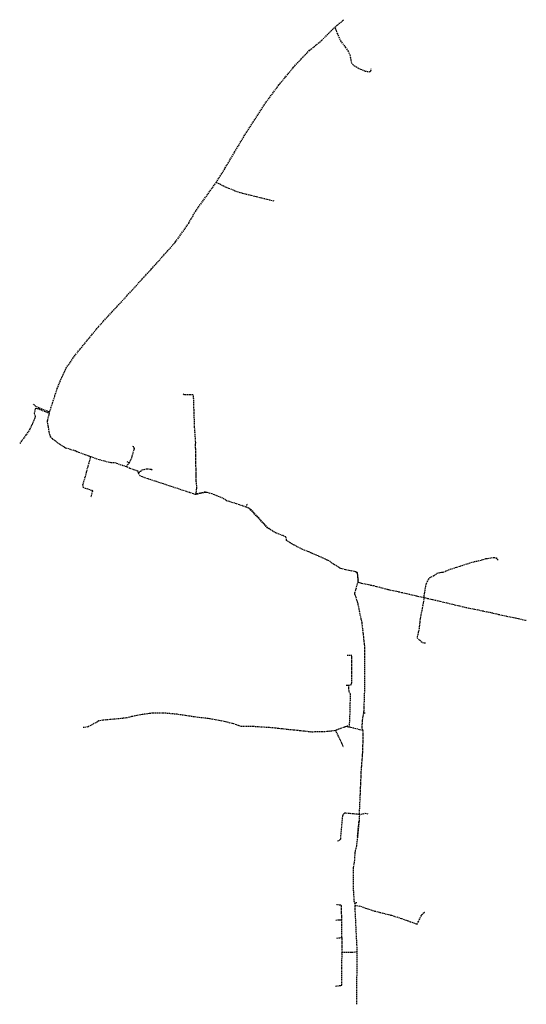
# Model space of a CAD drawing. Extents: x -607894 to -607687, y -1001597 to -1001194.
import ezdxf

# ---------------------------------------------------------------- set-up
doc = ezdxf.new("R2010")
doc.units = 0
doc.linetypes.add('DASHED', pattern=[0.75, 0.5, -0.25])
doc.layers.add('30', color=7, linetype='CONTINUOUS')

msp = doc.modelspace()

# ---------------------------------------------------------------- linework, layer by layer
at = {"layer": '30', "color": 163, "linetype": 'DASHED'}
for p, q in [((-607765.51, -1001197.56), (-607761.78, -1001194.48)), ((-607770.81, -1001202.88), (-607765.51, -1001197.56)), ((-607765.51, -1001197.56), (-607764.52, -1001200.08)), ((-607764.52, -1001200.08), (-607763.16, -1001203.06)), ((-607775.81, -1001206.99), (-607770.81, -1001202.88)), ((-607763.16, -1001203.06), (-607761.19, -1001205.77)), ((-607761.19, -1001205.77), (-607760.14, -1001207.22)), ((-607782.35, -1001213.87), (-607775.81, -1001206.99)), ((-607760.14, -1001207.22), (-607759.35, -1001208.85)), ((-607759.35, -1001208.85), (-607758.73, -1001212.03)), ((-607785.53, -1001217.75), (-607782.35, -1001213.87)), ((-607758.73, -1001212.03), (-607757.58, -1001213.26)), ((-607757.58, -1001213.26), (-607755.64, -1001214.36)), ((-607755.64, -1001214.36), (-607753.04, -1001215.47)), ((-607750.8, -1001215.42), (-607750.63, -1001214.6)), ((-607788.32, -1001221.1), (-607785.53, -1001217.75)), ((-607753.04, -1001215.47), (-607751.18, -1001215.75)), ((-607751.18, -1001215.75), (-607750.8, -1001215.42)), ((-607793.98, -1001228.75), (-607788.32, -1001221.1)), ((-607802.51, -1001241.97), (-607793.98, -1001228.75)), ((-607810.22, -1001254.99), (-607802.51, -1001241.97)), ((-607813.94, -1001260.9), (-607810.22, -1001254.99)), ((-607822.46, -1001272.86), (-607813.94, -1001260.9)), ((-607813.94, -1001260.9), (-607812.49, -1001261.56)), ((-607812.49, -1001261.56), (-607810.25, -1001262.73)), ((-607810.25, -1001262.73), (-607805.44, -1001264.64)), ((-607805.44, -1001264.64), (-607803.26, -1001265.31)), ((-607803.26, -1001265.31), (-607790.2, -1001268.5)), ((-607825.16, -1001277.56), (-607822.46, -1001272.86)), ((-607827.47, -1001280.94), (-607825.16, -1001277.56)), ((-607830.55, -1001285.24), (-607827.47, -1001280.94)), ((-607840.35, -1001296.22), (-607830.55, -1001285.24)), ((-607849.78, -1001306.52), (-607840.35, -1001296.22)), ((-607862.03, -1001319.81), (-607849.78, -1001306.52)), ((-607871.88, -1001331.88), (-607862.03, -1001319.81)), ((-607875.19, -1001336.75), (-607871.88, -1001331.88)), ((-607877.48, -1001341.62), (-607875.19, -1001336.75)), ((-607878.88, -1001345.15), (-607877.48, -1001341.62)), ((-607882.15, -1001355.15), (-607878.88, -1001345.15)), ((-607826.96, -1001347.61), (-607827.42, -1001347.3)), ((-607826.37, -1001347.73), (-607826.96, -1001347.61)), ((-607824.81, -1001347.64), (-607826.37, -1001347.73)), ((-607823.44, -1001347.73), (-607824.81, -1001347.64)), ((-607823.18, -1001347.9), (-607823.44, -1001347.73)), ((-607822.99, -1001353.97), (-607823.18, -1001347.9)), ((-607887.64, -1001352.4), (-607888.85, -1001351.43)), ((-607887.93, -1001353.4), (-607888.26, -1001355.2)), ((-607888.26, -1001355.2), (-607887.88, -1001356.51)), ((-607887.61, -1001353.21), (-607887.93, -1001353.4)), ((-607886.24, -1001353.09), (-607887.64, -1001352.4)), ((-607886.41, -1001353.54), (-607887.61, -1001353.21)), ((-607882.33, -1001355.14), (-607886.41, -1001353.54)), ((-607882.21, -1001354.64), (-607886.24, -1001353.09)), ((-607882.15, -1001355.15), (-607883.01, -1001358.44)), ((-607882.15, -1001355.15), (-607882.33, -1001355.14)), ((-607882.15, -1001355.15), (-607882.21, -1001354.64)), ((-607822.75, -1001360.97), (-607822.99, -1001353.97)), ((-607888.03, -1001357.24), (-607890.05, -1001361.68)), ((-607887.88, -1001356.51), (-607888.03, -1001357.24)), ((-607883.01, -1001358.44), (-607882.59, -1001360.71)), ((-607890.05, -1001361.68), (-607891.64, -1001364.07)), ((-607882.59, -1001360.71), (-607882.36, -1001362.79)), ((-607882.36, -1001362.79), (-607881.71, -1001364.63)), ((-607822.3, -1001367.11), (-607822.75, -1001360.97)), ((-607891.64, -1001364.07), (-607894.21, -1001367.55)), ((-607881.71, -1001364.63), (-607880.78, -1001365.59)), ((-607880.78, -1001365.59), (-607877.81, -1001367.85)), ((-607822.36, -1001367.8), (-607822.3, -1001367.11)), ((-607877.81, -1001367.85), (-607875.43, -1001369.3)), ((-607875.43, -1001369.3), (-607871.58, -1001370.42)), ((-607871.58, -1001370.42), (-607871.26, -1001370.55)), ((-607871.26, -1001370.55), (-607870.84, -1001370.78)), ((-607870.84, -1001370.78), (-607865.74, -1001372.69)), ((-607848.44, -1001373.39), (-607847.32, -1001369.61)), ((-607847.69, -1001368.85), (-607848.05, -1001368.7)), ((-607847.32, -1001369.61), (-607847.69, -1001368.85)), ((-607822.24, -1001373.89), (-607822.36, -1001367.8)), ((-607865.41, -1001373.37), (-607867.56, -1001381.25)), ((-607865.74, -1001372.69), (-607865.29, -1001372.87)), ((-607865.29, -1001372.87), (-607865.41, -1001373.37)), ((-607863.24, -1001373.72), (-607865.29, -1001372.87)), ((-607859.62, -1001374.79), (-607863.24, -1001373.72)), ((-607856.83, -1001375.48), (-607859.62, -1001374.79)), ((-607855.63, -1001375.37), (-607856.83, -1001375.48)), ((-607850.6, -1001377.09), (-607855.63, -1001375.37)), ((-607850.04, -1001375.11), (-607850.27, -1001375)), ((-607849.47, -1001375.53), (-607850.04, -1001375.11)), ((-607849.47, -1001375.53), (-607848.44, -1001373.39)), ((-607822.14, -1001380.36), (-607822.24, -1001373.89)), ((-607850.6, -1001377.09), (-607850.16, -1001376.25)), ((-607849.18, -1001377.71), (-607850.6, -1001377.09)), ((-607850.16, -1001376.25), (-607849.47, -1001375.53)), ((-607845.78, -1001378.91), (-607849.18, -1001377.71)), ((-607845.65, -1001379.55), (-607845.78, -1001378.91)), ((-607845.65, -1001379.55), (-607844.89, -1001378.81)), ((-607844.89, -1001378.81), (-607844.14, -1001378.28)), ((-607844.14, -1001378.28), (-607842.21, -1001377.84)), ((-607842.21, -1001377.84), (-607840.56, -1001378.08)), ((-607840.56, -1001378.08), (-607840.08, -1001378.24)), ((-607840.08, -1001378.24), (-607840.03, -1001378.21)), ((-607867.56, -1001381.25), (-607868.55, -1001384.53)), ((-607845.6, -1001379.92), (-607845.65, -1001379.55)), ((-607844.9, -1001380.84), (-607845.6, -1001379.92)), ((-607843.41, -1001381.45), (-607844.9, -1001380.84)), ((-607834.8, -1001384.3), (-607843.41, -1001381.45)), ((-607822.06, -1001383.21), (-607822.14, -1001380.36)), ((-607821.85, -1001385.56), (-607822.06, -1001383.21)), ((-607868.55, -1001384.53), (-607868.42, -1001385.22)), ((-607868.42, -1001385.22), (-607867.52, -1001385.74)), ((-607867.52, -1001385.74), (-607864.68, -1001386.64)), ((-607864.51, -1001386.95), (-607865.16, -1001389.48)), ((-607864.68, -1001386.64), (-607864.51, -1001386.95)), ((-607822.55, -1001388.33), (-607834.8, -1001384.3)), ((-607822.17, -1001388.23), (-607821.85, -1001385.56)), ((-607818.39, -1001387.37), (-607822.17, -1001388.23)), ((-607818.34, -1001387.5), (-607822.12, -1001388.36)), ((-607817.77, -1001387.54), (-607818.39, -1001387.37)), ((-607817.77, -1001387.54), (-607818.34, -1001387.5)), ((-607822.17, -1001388.23), (-607822.55, -1001388.33)), ((-607822.12, -1001388.36), (-607822.55, -1001388.33)), ((-607815.64, -1001388.11), (-607817.77, -1001387.54)), ((-607811.23, -1001389.91), (-607815.64, -1001388.11)), ((-607809.4, -1001391.03), (-607811.23, -1001389.91)), ((-607805.68, -1001392.18), (-607809.4, -1001391.03)), ((-607801.64, -1001393.56), (-607805.68, -1001392.18)), ((-607801.64, -1001393.56), (-607801.23, -1001392.02)), ((-607800.46, -1001394.02), (-607801.64, -1001393.56)), ((-607799.64, -1001394.68), (-607800.46, -1001394.02)), ((-607799.77, -1001394.75), (-607800.46, -1001394.02)), ((-607792.97, -1001402), (-607799.77, -1001394.75)), ((-607792.85, -1001401.93), (-607799.64, -1001394.68)), ((-607790.83, -1001403.38), (-607792.97, -1001402)), ((-607790.83, -1001403.38), (-607792.85, -1001401.93)), ((-607789.38, -1001404.16), (-607790.83, -1001403.38)), ((-607786.8, -1001405.13), (-607789.38, -1001404.16)), ((-607785.56, -1001405.65), (-607786.8, -1001405.13)), ((-607785.25, -1001406.31), (-607785.56, -1001405.65)), ((-607785.28, -1001407.12), (-607785.25, -1001406.31)), ((-607783.77, -1001408.14), (-607785.28, -1001407.12)), ((-607778.84, -1001410.75), (-607783.77, -1001408.14)), ((-607776.15, -1001411.79), (-607778.84, -1001410.75)), ((-607770.26, -1001414.38), (-607776.15, -1001411.79)), ((-607767.97, -1001415.46), (-607770.26, -1001414.38)), ((-607766.06, -1001416.78), (-607767.97, -1001415.46)), ((-607708.61, -1001415.76), (-607706.98, -1001415.45)), ((-607706.98, -1001415.45), (-607703.76, -1001414.57)), ((-607703.76, -1001414.57), (-607700.63, -1001414.08)), ((-607700.63, -1001414.08), (-607699.64, -1001414.22)), ((-607699.64, -1001414.22), (-607698.6, -1001415.26)), ((-607763.38, -1001418.48), (-607766.06, -1001416.78)), ((-607761.18, -1001419.11), (-607763.38, -1001418.48)), ((-607756.87, -1001419.92), (-607761.18, -1001419.11)), ((-607721.24, -1001420.1), (-607719.12, -1001419.15)), ((-607719.12, -1001419.15), (-607715.66, -1001418.03)), ((-607715.66, -1001418.03), (-607708.61, -1001415.76)), ((-607756.21, -1001420.35), (-607756.87, -1001419.92)), ((-607756.87, -1001419.92), (-607756.34, -1001420.35)), ((-607756.34, -1001420.35), (-607756.01, -1001424.19)), ((-607755.88, -1001423.52), (-607756.21, -1001420.35)), ((-607756.01, -1001424.19), (-607755.88, -1001423.52)), ((-607728.08, -1001424.74), (-607727.19, -1001423.06)), ((-607727.19, -1001423.06), (-607726.75, -1001422.46)), ((-607726.75, -1001422.46), (-607725.06, -1001421.38)), ((-607725.06, -1001421.38), (-607723.64, -1001420.56)), ((-607723.64, -1001420.56), (-607722.48, -1001420.18)), ((-607722.48, -1001420.18), (-607721.24, -1001420.1)), ((-607757.29, -1001428.56), (-607756.79, -1001426.9)), ((-607756.79, -1001426.9), (-607756.01, -1001424.19)), ((-607756.01, -1001424.19), (-607754.53, -1001424.54)), ((-607754.63, -1001424.9), (-607754.53, -1001424.54)), ((-607754.53, -1001424.54), (-607749.72, -1001425.57)), ((-607749.72, -1001425.57), (-607743.83, -1001427.1)), ((-607743.83, -1001427.1), (-607738.23, -1001428.33)), ((-607729.01, -1001429.96), (-607728.36, -1001425.99)), ((-607728.36, -1001425.99), (-607728.08, -1001424.74)), ((-607757.26, -1001429.21), (-607757.29, -1001428.56)), ((-607756.76, -1001430.4), (-607757.26, -1001429.21)), ((-607756.22, -1001432.2), (-607756.76, -1001430.4)), ((-607738.23, -1001428.33), (-607729.14, -1001430.43)), ((-607729.04, -1001430.44), (-607729.25, -1001432.07)), ((-607729.14, -1001430.43), (-607729.01, -1001429.96)), ((-607729.14, -1001430.43), (-607729.04, -1001430.44)), ((-607729.04, -1001430.44), (-607724.58, -1001431.47)), ((-607724.58, -1001431.47), (-607718.74, -1001432.86)), ((-607756, -1001433.02), (-607756.22, -1001432.2)), ((-607754.97, -1001437.94), (-607756, -1001433.02)), ((-607729.76, -1001434.77), (-607730.65, -1001439.2)), ((-607729.25, -1001432.07), (-607729.76, -1001434.77)), ((-607718.74, -1001432.86), (-607711.92, -1001434.47)), ((-607711.92, -1001434.47), (-607702.22, -1001436.47)), ((-607754.34, -1001440.83), (-607754.97, -1001437.94)), ((-607730.65, -1001439.2), (-607731.07, -1001443.04)), ((-607702.22, -1001436.47), (-607695.3, -1001438.05)), ((-607695.3, -1001438.05), (-607691.13, -1001438.89)), ((-607691.13, -1001438.89), (-607687.27, -1001439.79)), ((-607753.18, -1001450.91), (-607754.34, -1001440.83)), ((-607731.07, -1001443.04), (-607731.89, -1001446.89)), ((-607731.89, -1001446.89), (-607729.72, -1001448.81)), ((-607753.2, -1001453.65), (-607753.18, -1001450.91)), ((-607729.72, -1001448.81), (-607728.44, -1001448.98)), ((-607758.51, -1001454.07), (-607760.41, -1001454.17)), ((-607758.53, -1001465.37), (-607758.51, -1001454.07)), ((-607753.2, -1001457.61), (-607753.2, -1001453.65)), ((-607753.18, -1001466.09), (-607753.2, -1001457.61)), ((-607760.86, -1001466.2), (-607759.7, -1001466.25)), ((-607759.78, -1001467.56), (-607759.7, -1001466.25)), ((-607759.52, -1001469.24), (-607759.78, -1001467.56)), ((-607759.7, -1001466.25), (-607758.82, -1001466.05)), ((-607758.82, -1001466.05), (-607758.53, -1001465.37)), ((-607753.59, -1001477.53), (-607753.18, -1001466.09)), ((-607759.06, -1001469.83), (-607759.52, -1001469.24)), ((-607759.35, -1001480.84), (-607759.06, -1001469.83)), ((-607852.92, -1001479.87), (-607855.24, -1001480.08)), ((-607850.64, -1001479.63), (-607852.92, -1001479.87)), ((-607847.99, -1001478.96), (-607850.64, -1001479.63)), ((-607844.2, -1001478.23), (-607847.99, -1001478.96)), ((-607839.88, -1001477.66), (-607844.2, -1001478.23)), ((-607835.49, -1001477.61), (-607839.88, -1001477.66)), ((-607829.93, -1001478.12), (-607835.49, -1001477.61)), ((-607821.47, -1001479.4), (-607829.93, -1001478.12)), ((-607816.66, -1001479.93), (-607821.47, -1001479.4)), ((-607810.71, -1001481.04), (-607816.66, -1001479.93)), ((-607754.36, -1001483.46), (-607754.06, -1001479.55)), ((-607754.06, -1001479.55), (-607753.59, -1001477.53)), ((-607753.59, -1001477.53), (-607752.91, -1001477.59)), ((-607866.34, -1001483.31), (-607868.54, -1001483.59)), ((-607861.83, -1001480.83), (-607866.34, -1001483.31)), ((-607860.21, -1001480.57), (-607861.83, -1001480.83)), ((-607855.24, -1001480.08), (-607860.21, -1001480.57)), ((-607810.18, -1001481.18), (-607810.71, -1001481.04)), ((-607806.74, -1001482.05), (-607810.18, -1001481.18)), ((-607803.59, -1001483.17), (-607806.74, -1001482.05)), ((-607798.93, -1001483.15), (-607803.59, -1001483.17)), ((-607798.28, -1001483.17), (-607798.93, -1001483.15)), ((-607790.84, -1001483.66), (-607798.28, -1001483.17)), ((-607784.08, -1001484.4), (-607790.84, -1001483.66)), ((-607761.21, -1001483.3), (-607763.93, -1001484.21)), ((-607760.45, -1001483.12), (-607761.21, -1001483.3)), ((-607760.49, -1001482.65), (-607760.45, -1001483.12)), ((-607760.45, -1001483.12), (-607759.61, -1001483.23)), ((-607759.61, -1001483.23), (-607759.35, -1001480.84)), ((-607759.61, -1001483.23), (-607754.08, -1001484.62)), ((-607754.08, -1001484.62), (-607754.36, -1001483.46)), ((-607775.09, -1001485.36), (-607784.08, -1001484.4)), ((-607773.7, -1001485.35), (-607775.09, -1001485.36)), ((-607770.76, -1001485.32), (-607773.7, -1001485.35)), ((-607768.11, -1001485.16), (-607770.76, -1001485.32)), ((-607765.24, -1001484.76), (-607768.11, -1001485.16)), ((-607763.93, -1001484.21), (-607765.24, -1001484.76)), ((-607765.24, -1001484.76), (-607764.98, -1001485.23)), ((-607764.98, -1001485.23), (-607762.63, -1001490.09)), ((-607754.12, -1001494.42), (-607753.85, -1001486.35)), ((-607753.88, -1001485), (-607754.08, -1001484.62)), ((-607753.85, -1001486.35), (-607753.88, -1001485)), ((-607762.63, -1001490.09), (-607762.07, -1001491.59)), ((-607754.64, -1001500.87), (-607754.12, -1001494.42)), ((-607755.06, -1001510.82), (-607754.64, -1001500.87)), ((-607755.44, -1001519.01), (-607755.06, -1001510.82)), ((-607762.4, -1001519.77), (-607763.23, -1001529.18)), ((-607762.24, -1001519.27), (-607762.4, -1001519.77)), ((-607761.59, -1001518.52), (-607762.24, -1001519.27)), ((-607760.97, -1001518.52), (-607761.59, -1001518.52)), ((-607755.8, -1001519.01), (-607760.97, -1001518.52)), ((-607755.44, -1001519.01), (-607755.8, -1001519.01)), ((-607755.44, -1001519.01), (-607755.6, -1001521.75)), ((-607755.44, -1001519.01), (-607753.05, -1001518.53)), ((-607753.05, -1001518.53), (-607752.03, -1001518.75)), ((-607755.76, -1001522.22), (-607756.3, -1001527.76)), ((-607755.63, -1001522.25), (-607756.17, -1001527.78)), ((-607755.6, -1001521.75), (-607755.76, -1001522.22)), ((-607755.6, -1001521.75), (-607755.63, -1001522.25)), ((-607756.3, -1001527.76), (-607756.25, -1001528.4)), ((-607756.17, -1001527.78), (-607756.25, -1001528.4)), ((-607763.9, -1001529.77), (-607764.54, -1001530)), ((-607763.23, -1001529.18), (-607763.9, -1001529.77)), ((-607756.69, -1001531.87), (-607757.33, -1001534.74)), ((-607756.25, -1001528.4), (-607756.69, -1001531.87)), ((-607757.33, -1001534.74), (-607757.57, -1001538.7)), ((-607757.57, -1001538.7), (-607757.98, -1001540.83)), ((-607757.98, -1001540.83), (-607757.93, -1001549.89)), ((-607757.93, -1001549.89), (-607757.66, -1001554.24)), ((-607763.18, -1001556.08), (-607764.82, -1001555.84)), ((-607762.76, -1001556.35), (-607763.18, -1001556.08)), ((-607762.65, -1001562.01), (-607762.76, -1001556.35)), ((-607757.66, -1001554.24), (-607757.46, -1001555.1)), ((-607757.46, -1001555.1), (-607756.49, -1001555)), ((-607757.46, -1001555.1), (-607757.23, -1001556.14)), ((-607757.17, -1001557.64), (-607757.23, -1001556.14)), ((-607757.23, -1001556.14), (-607755.04, -1001556.47)), ((-607756.32, -1001575.25), (-607757.17, -1001557.64)), ((-607755.04, -1001556.47), (-607749.96, -1001558.28)), ((-607749.96, -1001558.28), (-607747.78, -1001558.82)), ((-607747.78, -1001558.82), (-607742.37, -1001560.18)), ((-607742.37, -1001560.18), (-607738.27, -1001561.48)), ((-607731.34, -1001562.78), (-607729.92, -1001559.89)), ((-607729.92, -1001559.89), (-607728.78, -1001558.87)), ((-607765.01, -1001562.13), (-607762.65, -1001562.01)), ((-607762.63, -1001564.26), (-607762.65, -1001562.01)), ((-607762.64, -1001569.26), (-607762.63, -1001564.26)), ((-607738.27, -1001561.48), (-607731.88, -1001563.82)), ((-607731.88, -1001563.82), (-607731.34, -1001562.78)), ((-607764.71, -1001569.49), (-607762.64, -1001569.26)), ((-607762.64, -1001569.26), (-607762.59, -1001575.46)), ((-607762.62, -1001581.86), (-607762.53, -1001576)), ((-607757.38, -1001575.32), (-607762.59, -1001575.46)), ((-607762.53, -1001576), (-607762.59, -1001575.46)), ((-607756.32, -1001575.25), (-607757.38, -1001575.32)), ((-607756.45, -1001586.69), (-607756.32, -1001575.25)), ((-607762.65, -1001588.79), (-607762.62, -1001581.86)), ((-607756.55, -1001596.55), (-607756.45, -1001586.69)), ((-607765.2, -1001589.12), (-607762.65, -1001588.79))]:
    msp.add_line(p, q, dxfattribs=at)

doc.saveas('drawing.dxf')
